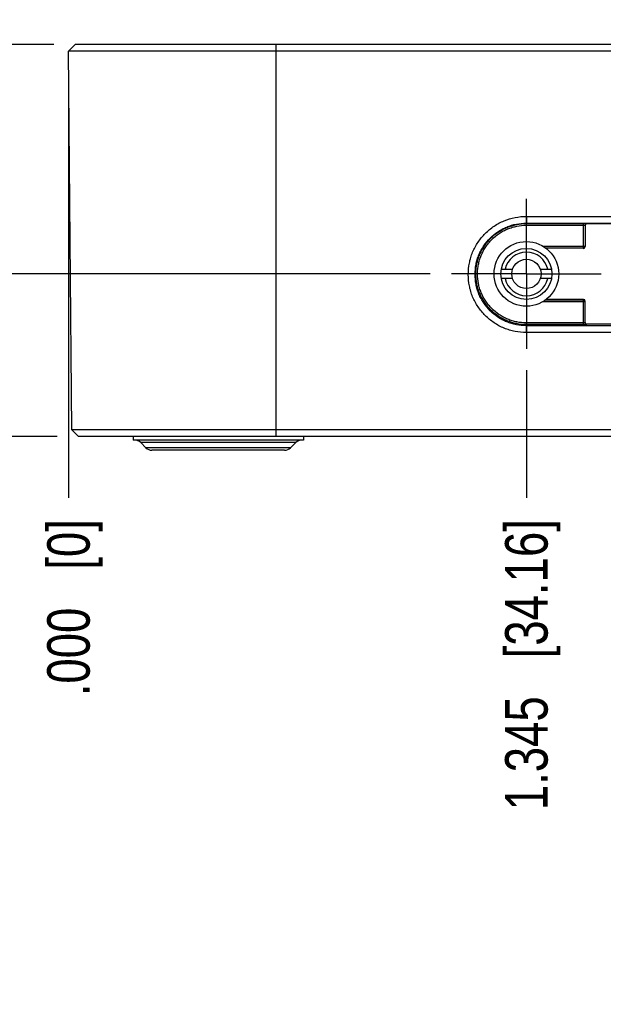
# Model space of a CAD drawing. Header units: inches. Extents: x 0 to 22, y 0 to 17.
# Tile 9 of 14: x 13 to 14.7, y 3.5 to 6.4. Entities that reach past the tile are written whole.
import ezdxf

# ---------------------------------------------------------------- set-up
doc = ezdxf.new("R2010")
doc.units = ezdxf.units.IN
doc.header["$LTSCALE"] = 1.21
doc.header["$MEASUREMENT"] = 0
doc.linetypes.add('CENTER', pattern=[0.6, 0.375, -0.075, 0.075, -0.075])
doc.layers.get('0').update_dxf_attribs({"linetype": 'CONTINUOUS'})
doc.layers.add('02___PRT_ALL_AXES', color=7, linetype='CONTINUOUS')
doc.layers.add('DIMENSIONS', color=7, linetype='CONTINUOUS')
doc.styles.get("Standard").update_dxf_attribs({"font": 'txt', "width": 0.8})
doc.dimstyles.new('DIMSTYLE_1', dxfattribs={"dimtxt": 0.125, "dimasz": 0.18, "dimexe": 0.125, "dimexo": 0.0625, "dimgap": 0.03125, "dimtad": 0, "dimtih": 1, "dimtoh": 1, "dimdec": 3, "dimzin": 4, "dimdsep": 46, "dimtxsty": 'STANDARD', "dimblk": '_FILLED', "dimblk1": '_FILLED', "dimblk2": '_FILLED', "dimcen": 0.09, "dimadec": 0, "dimazin": 0, "dimtp": 0.001, "dimtm": 0.001, "dimtfac": 1, "dimtdec": 3, "dimtofl": 0, "dimtmove": 0, "dimatfit": 3, "dimldrblk": '_FILLED', "dimfxl": 1, "dimtolj": 1, "dimtzin": 4, "dimarcsym": 0})

# ---------------------------------------------------------------- blocks, each defined once
blk = doc.blocks.new('*D8')
at = {"layer": 'DIMENSIONS', "color": 2, "linetype": 'CONTINUOUS'}
blk.add_line((14.4414, 5.3249), (14.4414, 4.9497), dxfattribs=at)
at = {"layer": 'DIMENSIONS', "color": 2, "linetype": 'CONTINUOUS', "insert": (14.3789, 4.8872), "char_height": 0.125, "width": 1.325, "attachment_point": 3, "rotation": 90, "line_spacing_factor": 0.9}
blk.add_mtext('1.345{\\Ftxt.shx;\\W1.000000;\\H0.125000; }[34.16]', dxfattribs=at)
blk = doc.blocks.new('_FILLED')
at = {"color": 0, "linetype": 'BYBLOCK'}
blk.add_solid([(0, 0), (-1, 0.174), (-1, -0.174)], dxfattribs=at)
blk = doc.blocks.new('*D9')
at = {"layer": 'DIMENSIONS', "color": 2, "linetype": 'CONTINUOUS'}
blk.add_line((13.0965, 6.1989), (13.0965, 4.9497), dxfattribs=at)
at = {"layer": 'DIMENSIONS', "color": 2, "linetype": 'CONTINUOUS', "insert": (13.034, 4.8872), "char_height": 0.125, "width": 0.825, "attachment_point": 3, "rotation": 90, "line_spacing_factor": 0.9}
blk.add_mtext('.000{\\Ftxt.shx;\\W1.000000;\\H0.125000; }[0]', dxfattribs=at)
blk = doc.blocks.new('*D10')
at = {"layer": 'DIMENSIONS', "color": 2, "linetype": 'CONTINUOUS'}
blk.add_line((17.5214, 5.3249), (17.5214, 4.9497), dxfattribs=at)
at = {"layer": 'DIMENSIONS', "color": 2, "linetype": 'CONTINUOUS', "insert": (17.4589, 4.8872), "char_height": 0.125, "width": 1.425, "attachment_point": 3, "rotation": 90, "line_spacing_factor": 0.9}
blk.add_mtext('4.425{\\Ftxt.shx;\\W1.000000;\\H0.125000; }[112.39]', dxfattribs=at)
blk = doc.blocks.new('*D11')
at = {"layer": 'DIMENSIONS', "color": 2, "linetype": 'CONTINUOUS'}
blk.add_line((18.8663, 6.1989), (18.8663, 4.9497), dxfattribs=at)
at = {"layer": 'DIMENSIONS', "color": 2, "linetype": 'CONTINUOUS', "insert": (18.8038, 4.8872), "char_height": 0.125, "width": 1.425, "attachment_point": 3, "rotation": 90, "line_spacing_factor": 0.9}
blk.add_mtext('5.770{\\Ftxt.shx;\\W1.000000;\\H0.125000; }[146.55]', dxfattribs=at)
blk = doc.blocks.new('*D14')
at = {"layer": 'DIMENSIONS', "color": 2, "linetype": 'CONTINUOUS'}
blk.add_line((14.1589, 5.6074), (12.409, 5.6074), dxfattribs=at)
at = {"layer": 'DIMENSIONS', "color": 2, "linetype": 'CONTINUOUS', "insert": (12.3465, 5.6699), "char_height": 0.125, "width": 1.525, "attachment_point": 3, "line_spacing_factor": 0.9}
blk.add_mtext('2X .478{\\Ftxt.shx;\\W1.000000;\\H0.125000; }[12.14]', dxfattribs=at)
blk = doc.blocks.new('*D15')
at = {"layer": 'DIMENSIONS', "color": 2, "linetype": 'CONTINUOUS'}
blk.add_line((13.0635, 5.1294), (12.409, 5.1294), dxfattribs=at)
at = {"layer": 'DIMENSIONS', "color": 2, "linetype": 'CONTINUOUS', "insert": (12.3465, 5.1919), "char_height": 0.125, "width": 0.825, "attachment_point": 3, "line_spacing_factor": 0.9}
blk.add_mtext('.000{\\Ftxt.shx;\\W1.000000;\\H0.125000; }[0]', dxfattribs=at)
blk = doc.blocks.new('*D16')
at = {"layer": 'DIMENSIONS', "color": 2, "linetype": 'CONTINUOUS'}
blk.add_line((13.0538, 6.2814), (12.409, 6.2814), dxfattribs=at)
at = {"layer": 'DIMENSIONS', "color": 2, "linetype": 'CONTINUOUS', "insert": (12.3465, 6.3439), "char_height": 0.125, "width": 1.325, "attachment_point": 3, "line_spacing_factor": 0.9}
blk.add_mtext('1.152{\\Ftxt.shx;\\W1.000000;\\H0.125000; }[29.26]', dxfattribs=at)

msp = doc.modelspace()

# ---------------------------------------------------------------- linework, layer by layer
at = {"color": 7, "linetype": 'CONTINUOUS'}
for p, q in [((13.0965, 6.2614), (13.1163, 6.2814)), ((18.8464, 6.2814), (13.1163, 6.2814)), ((13.7064, 5.1294), (13.7064, 6.2814)), ((13.1062, 5.149), (13.0965, 6.2614)), ((18.8663, 6.2614), (13.0965, 6.2614)), ((14.4414, 5.7762), (14.4414, 5.7564)), ((14.4414, 5.7762), (17.5214, 5.7762)), ((14.4414, 5.7564), (14.4414, 5.7553)), ((14.4414, 5.7564), (17.5214, 5.7564)), ((14.4414, 5.7503), (14.4414, 5.7553)), ((14.4414, 5.7553), (14.6087, 5.7553)), ((14.6087, 5.7553), (14.6087, 5.6827)), ((14.6167, 5.7553), (14.6187, 5.7552)), ((14.6193, 5.7549), (14.6187, 5.7552)), ((14.6193, 5.7549), (17.3435, 5.7549)), ((14.4414, 5.7503), (14.6087, 5.7503)), ((14.6087, 5.7503), (14.6134, 5.7503)), ((14.6134, 5.7503), (14.6137, 5.7502)), ((14.6137, 5.7502), (14.6137, 5.6877)), ((14.6137, 5.6877), (14.4915, 5.6877)), ((14.6087, 5.6827), (14.499, 5.6827)), ((14.3676, 5.6209), (14.4006, 5.6209)), ((14.4822, 5.6209), (14.5152, 5.6209)), ((14.4006, 5.5939), (14.3676, 5.5939)), ((14.5152, 5.5939), (14.4822, 5.5939)), ((14.4903, 5.5263), (14.6136, 5.5262)), ((14.4981, 5.5312), (14.6086, 5.5312)), ((14.6093, 5.5322), (14.4992, 5.5322)), ((14.6086, 5.5312), (14.6086, 5.4585)), ((14.6098, 5.5311), (14.6086, 5.5312)), ((14.6111, 5.5306), (14.6098, 5.5311)), ((14.6136, 5.5262), (14.6136, 5.5263)), ((14.6136, 5.5262), (14.6136, 5.4637)), ((14.4414, 5.4351), (14.4414, 5.4635)), ((14.6086, 5.4635), (14.4414, 5.4635)), ((14.6086, 5.4585), (14.4414, 5.4585)), ((17.5214, 5.4552), (14.4414, 5.4552)), ((14.6136, 5.4637), (14.6102, 5.4635)), ((14.6186, 5.4587), (14.6141, 5.4585)), ((14.6193, 5.4597), (14.6186, 5.4587)), ((17.3435, 5.4597), (14.6193, 5.4597)), ((17.5214, 5.4351), (14.4414, 5.4351)), ((13.126, 5.1294), (13.1062, 5.149)), ((18.8566, 5.149), (13.1062, 5.149)), ((18.8367, 5.1294), (13.126, 5.1294)), ((13.3241, 5.0967), (13.3087, 5.1121)), ((13.7641, 5.1121), (13.3087, 5.1121)), ((13.7487, 5.0967), (13.3241, 5.0967)), ((13.7487, 5.0967), (13.7641, 5.1121)), ((13.731, 5.0894), (13.3417, 5.0894))]:
    msp.add_line(p, q, dxfattribs=at)
for radius in [0.075, 0.043]:
    msp.add_circle((14.4414, 5.6074), radius, dxfattribs=at)
for centre, radius, start, end in [((14.6087, 4.6872), 1.0681, 89.7555, 90.0016), ((14.611, 5.2126), 0.5427, 89.3913, 89.7565), ((14.4414, 5.6074), 0.064, 12.1773, 167.8227), ((14.6087, 5.6877), 0.005, 270.0308, 359.9587), ((14.4414, 5.6074), 0.064, 192.1773, 347.8227), ((14.6086, 5.5538), 0.0903, 270.0027, 271.0119), ((14.6086, 5.8235), 0.365, 269.9955, 270.4953), ((14.6096, 5.7253), 0.2669, 270.4816, 270.9748), ((13.291, 5.0944), 0.025, 45, 90), ((13.7817, 5.0944), 0.025, 90, 135), ((13.3417, 5.1144), 0.025, 225, 270), ((13.731, 5.1144), 0.025, 270, 315)]:
    msp.add_arc(centre, radius, start, end, dxfattribs=at)
for centre, major_axis, ratio, start_param, end_param in [((14.6193, 5.7499), (-0.00339, 0.00368), 0.999542, 5.539605, 7.109944), ((14.6093, 5.6874), (-0.00339, 0.00368), 0.999542, -3.885173, -2.314834), ((14.6093, 5.5272), (0.00483, 0.00128), 0.999693, -0.25947, 1.311174), ((14.6193, 5.4647), (0.00483, 0.00128), 0.999693, 2.882123, 4.452767)]:
    msp.add_ellipse(centre, major_axis=major_axis, ratio=ratio, start_param=start_param, end_param=end_param, dxfattribs=at)
for points, knots in [([(14.4414, 5.4351), (14.4302, 5.435), (14.4134, 5.4367), (14.3918, 5.4421), (14.376, 5.4477), (14.3608, 5.4549), (14.3464, 5.4635), (14.333, 5.4736), (14.3165, 5.4886), (14.3021, 5.5059), (14.2906, 5.525), (14.2834, 5.5402), (14.2778, 5.556), (14.2724, 5.5777), (14.2698, 5.6056), (14.2724, 5.6336), (14.2778, 5.6553), (14.2834, 5.6711), (14.2906, 5.6862), (14.3021, 5.7054), (14.3165, 5.7227), (14.333, 5.7377), (14.3464, 5.7478), (14.3608, 5.7564), (14.381, 5.766), (14.4079, 5.7741), (14.4302, 5.7763), (14.4414, 5.7762)], [0, 0, 0, 0, 0.062426, 0.093713, 0.124985, 0.156245, 0.187501, 0.218769, 0.250047, 0.312513, 0.343776, 0.375048, 0.406319, 0.437579, 0.500038, 0.562498, 0.593758, 0.625029, 0.656302, 0.687564, 0.75003, 0.781309, 0.812578, 0.843832, 0.875089, 0.937575, 1, 1, 1, 1]), ([(14.4414, 5.4552), (14.4315, 5.4552), (14.4167, 5.4566), (14.3976, 5.4614), (14.3836, 5.4663), (14.3702, 5.4727), (14.3533, 5.4829), (14.3342, 5.4987), (14.3184, 5.5178), (14.3082, 5.5347), (14.3019, 5.548), (14.2969, 5.562), (14.2922, 5.5812), (14.2899, 5.6058), (14.2922, 5.6305), (14.2969, 5.6496), (14.3019, 5.6636), (14.3082, 5.677), (14.3184, 5.6939), (14.3342, 5.713), (14.3533, 5.7287), (14.3702, 5.7389), (14.3836, 5.7453), (14.3976, 5.7503), (14.4167, 5.755), (14.4315, 5.7564), (14.4414, 5.7564)], [0, 0, 0, 0, 0.062434, 0.093718, 0.124993, 0.156258, 0.187517, 0.249994, 0.312465, 0.343728, 0.375002, 0.406275, 0.437537, 0.500001, 0.562466, 0.593727, 0.625, 0.656274, 0.687538, 0.750009, 0.812485, 0.843744, 0.875009, 0.906283, 0.937566, 1, 1, 1, 1]), ([(14.4414, 5.4585), (14.4317, 5.4585), (14.4171, 5.4599), (14.3982, 5.4646), (14.3845, 5.4695), (14.3713, 5.4757), (14.3546, 5.4858), (14.3395, 5.4982), (14.3265, 5.5126), (14.3178, 5.5243), (14.3103, 5.5368), (14.304, 5.55), (14.2991, 5.5637), (14.2944, 5.5826), (14.2925, 5.6021), (14.2935, 5.6215), (14.2956, 5.6359), (14.2991, 5.6501), (14.304, 5.6638), (14.3103, 5.677), (14.3178, 5.6895), (14.3265, 5.7012), (14.3395, 5.7156), (14.3547, 5.728), (14.3713, 5.738), (14.3845, 5.7443), (14.3982, 5.7492), (14.4171, 5.7539), (14.4317, 5.7553), (14.4414, 5.7553)], [0, 0, 0, 0, 0.062416, 0.093693, 0.124956, 0.156212, 0.187469, 0.249924, 0.281189, 0.31245, 0.34371, 0.374974, 0.406237, 0.437496, 0.49995, 0.531215, 0.562476, 0.593737, 0.625, 0.656263, 0.687523, 0.718785, 0.75005, 0.812504, 0.843759, 0.875016, 0.906283, 0.937569, 1, 1, 1, 1]), ([(14.6162, 5.7546), (14.6164, 5.7547), (14.6172, 5.755), (14.618, 5.7552), (14.6187, 5.7552)], [0, 0, 0, 0, 0.251833, 1, 1, 1, 1]), ([(14.4414, 5.4635), (14.432, 5.4635), (14.4179, 5.4648), (14.3997, 5.4694), (14.3864, 5.4741), (14.3737, 5.4802), (14.3576, 5.4898), (14.343, 5.5018), (14.3304, 5.5157), (14.3219, 5.5271), (14.3147, 5.5391), (14.3086, 5.5519), (14.3039, 5.5652), (14.2994, 5.5834), (14.2975, 5.6022), (14.2984, 5.621), (14.3005, 5.6349), (14.3039, 5.6486), (14.3086, 5.6619), (14.3147, 5.6746), (14.3219, 5.6867), (14.3303, 5.698), (14.343, 5.7119), (14.3576, 5.7239), (14.3737, 5.7336), (14.3864, 5.7396), (14.3997, 5.7444), (14.4179, 5.7489), (14.432, 5.7503), (14.4414, 5.7503)], [0, 0, 0, 0, 0.062415, 0.09369, 0.124953, 0.15621, 0.187467, 0.249922, 0.281187, 0.312448, 0.343709, 0.374973, 0.406236, 0.437496, 0.49995, 0.531215, 0.562477, 0.593737, 0.625001, 0.656264, 0.687524, 0.718786, 0.750051, 0.812505, 0.843761, 0.875018, 0.906285, 0.93757, 1, 1, 1, 1]), ([(14.6137, 5.7502), (14.6137, 5.7511), (14.6142, 5.7528), (14.6154, 5.7541), (14.6162, 5.7546)], [0, 0, 0, 0, 0.500003, 1, 1, 1, 1]), ([(14.6136, 5.5263), (14.6136, 5.5272), (14.6131, 5.5289), (14.6118, 5.5302), (14.6111, 5.5306)], [0, 0, 0, 0, 0.500061, 1, 1, 1, 1]), ([(14.6143, 5.4612), (14.6142, 5.4614), (14.6138, 5.4622), (14.6136, 5.4631), (14.6136, 5.4637)], [0, 0, 0, 0, 0.251848, 1, 1, 1, 1]), ([(14.6186, 5.4587), (14.6177, 5.4587), (14.616, 5.4592), (14.6147, 5.4605), (14.6143, 5.4612)], [0, 0, 0, 0, 0.499992, 1, 1, 1, 1])]:
    msp.add_open_spline(points, degree=3, knots=knots, dxfattribs=at)
at = {"layer": '02___PRT_ALL_AXES', "color": 7, "linetype": 'CENTER'}
for q in [(14.4414, 5.8274), (14.2214, 5.6074), (14.4414, 5.3874), (14.6614, 5.6074)]:
    msp.add_line((14.4414, 5.6074), q, dxfattribs=at)
at = {"layer": '02___PRT_ALL_AXES', "color": 7, "linetype": 'CONTINUOUS'}
for p, q in [((13.2864, 5.1294), (13.2864, 5.1194)), ((13.7864, 5.1194), (13.2864, 5.1194)), ((13.7864, 5.1294), (13.7864, 5.1194))]:
    msp.add_line(p, q, dxfattribs=at)
msp.add_circle((14.4414, 5.6074), 0.095, dxfattribs=at)

# ---------------------------------------------------------------- dimensions: what is measured, and where the dimension line sits
at = {"layer": 'DIMENSIONS', "color": 2, "linetype": 'CONTINUOUS'}
for feature_location, offset, dtype, origin, picture, middle in [((13.0538, 6.2814), (-0.6448, 0), 0, (13.1163, 5.1294), '*D16', (11.684, 6.2814)), ((13.0965054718, 6.1988804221), (0, -1.2491957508), 1, (13.0965054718, 6.2613804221), '*D9', (13.0965054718, 4.4746846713)), ((14.4414, 5.3249), (0, -0.3752), 1, (13.0965, 6.2614), '*D8', (14.4414, 4.2247)), ((18.8663, 6.1989), (0, -1.2492), 1, (13.0965, 6.2614), '*D11', (18.8663, 4.1747)), ((17.5214, 5.3249), (0, -0.3752), 1, (13.0965, 5.3874), '*D10', (17.5214, 4.1747)), ((13.0635382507, 5.1293796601), (-0.6545327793, 0), 0, (13.1260382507, 5.1293796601), '*D15', (11.9340054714, 5.1293796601))]:
    dim = msp.add_ordinate_dim(feature_location=feature_location, offset=offset, dtype=dtype, origin=origin, dimstyle='DIMSTYLE_1', dxfattribs=at)
    dim.commit()
    dim.dimension.update_dxf_attribs({"geometry": picture, "text_midpoint": middle})
dim = msp.add_ordinate_dim(feature_location=(14.1589, 5.6074), offset=(-1.7499, 0), dtype=0, origin=(13.126, 5.1294), text='2X <>', dimstyle='DIMSTYLE_1', dxfattribs=at)
dim.commit()
dim.dimension.update_dxf_attribs({"geometry": '*D14', "text_midpoint": (11.584, 5.6074)})

doc.saveas('drawing.dxf')
